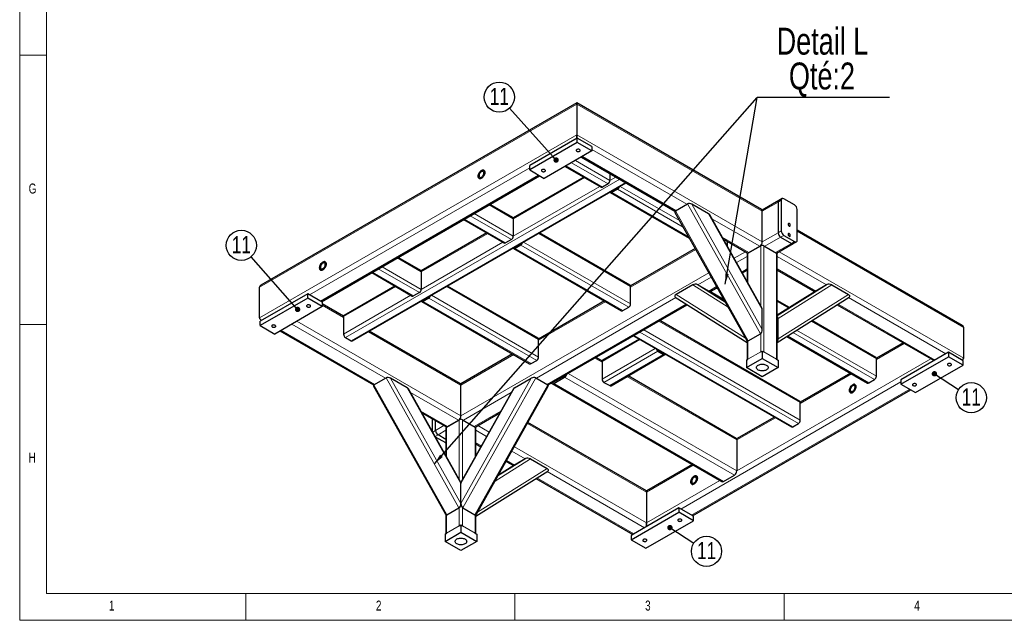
# Model space of a CAD drawing. Header units: millimetres. Extents: x 5 to 589, y 5 to 415.
# Tile 1 of 8: x 5 to 188, y 5 to 117. Entities that reach past the tile are written whole.
import ezdxf

# ---------------------------------------------------------------- set-up
doc = ezdxf.new("R2010")
doc.units = ezdxf.units.MM
doc.layers.add('NOTES', color=6, linetype='Continuous')
doc.layers.add('TRAIT-FINS', color=9, linetype='Continuous')
doc.layers.add('TRAIT-FORT', color=4, linetype='Continuous', lineweight=25)
doc.styles.add('SLDTEXTSTYLE0', font='TXT', dxfattribs={"width": 0.75})
doc.dimstyles.new('SLDDIMSTYLE2', dxfattribs={"dimtxt": 0.18, "dimasz": 1, "dimexe": 0, "dimexo": 0.0625, "dimgap": 0, "dimtad": 0, "dimtih": 1, "dimtoh": 1, "dimdec": 0, "dimrnd": 1e-09, "dimzin": 0, "dimdsep": 46, "dimtxsty": 'Standard', "dimblk1": 'DOT', "dimblk2": 'DOT', "dimsah": 1, "dimcen": 0.09, "dimadec": 0, "dimazin": 0, "dimtfac": 1, "dimtdec": 0, "dimtofl": 0, "dimtmove": 0, "dimatfit": 3, "dimldrblk": 'DOT', "dimfxl": 1, "dimfrac": 2, "dimtolj": 1, "dimtzin": 0, "dimarcsym": 0})
doc.dimstyles.new('SLDDIMSTYLE3', dxfattribs={"dimtxt": 0.18, "dimasz": 2, "dimexe": 0, "dimexo": 0.0625, "dimgap": 0, "dimtad": 0, "dimtih": 1, "dimtoh": 1, "dimdec": 0, "dimrnd": 1e-09, "dimzin": 0, "dimdsep": 46, "dimtxsty": 'Standard', "dimsah": 1, "dimcen": 0.09, "dimadec": 0, "dimazin": 0, "dimtfac": 2, "dimtdec": 0, "dimtofl": 0, "dimtmove": 0, "dimatfit": 3, "dimfxl": 1, "dimfrac": 2, "dimtolj": 1, "dimtzin": 0, "dimarcsym": 0})

# ---------------------------------------------------------------- blocks, each defined once
blk = doc.blocks.new('SW_NOTE_37')
at = {"layer": 'NOTES', "color": 0}
blk.add_line((24.57, 0), (0, 0), dxfattribs=at)
blk.add_line((24.57, 0), (0, 0), dxfattribs=at)
at = {"layer": 'NOTES', "color": 0, "char_height": 5, "attachment_point": 2, "style": 'SLDTEXTSTYLE0'}
for s, insert in [('Detail L', (12.12, 12.96)), ('Qté:2', (12.03, 6.49))]:
    blk.add_mtext(s, dxfattribs=dict(at, insert=insert))
blk = doc.blocks.new('SW_NOTE_38')
at = {"layer": 'NOTES', "color": 0}
blk.add_circle((-1.88, 2.08), 2.8, dxfattribs=at)
at = {"layer": 'NOTES', "color": 0, "insert": (-1.87, 3.8), "char_height": 3.175, "attachment_point": 2, "style": 'SLDTEXTSTYLE0'}
blk.add_mtext('11', dxfattribs=at)
blk = doc.blocks.new('_Dot')
at = {"color": 0, "linetype": 'ByBlock', "lineweight": -2}
blk.add_line((-0.5, 0), (-1, 0), dxfattribs=at)
at = {"color": 0, "linetype": 'ByBlock', "const_width": 0.5}
blk.add_lwpolyline([(-0.25, 0, 1), (0.25, 0, 1)], format="xyb", close=True, dxfattribs=at)
blk = doc.blocks.new('SW_NOTE_39')
at = {"layer": 'NOTES', "color": 0}
blk.add_circle((-1.85, 2.11), 2.8, dxfattribs=at)
at = {"layer": 'NOTES', "color": 0, "insert": (-1.84, 3.82), "char_height": 3.175, "attachment_point": 2, "style": 'SLDTEXTSTYLE0'}
blk.add_mtext('11', dxfattribs=at)
blk = doc.blocks.new('SW_NOTE_40')
at = {"layer": 'NOTES', "color": 0}
blk.add_circle((2.35, -1.53), 2.8, dxfattribs=at)
at = {"layer": 'NOTES', "color": 0, "insert": (2.36, 0.19), "char_height": 3.175, "attachment_point": 2, "style": 'SLDTEXTSTYLE0'}
blk.add_mtext('11', dxfattribs=at)
blk = doc.blocks.new('SW_NOTE_41')
at = {"layer": 'NOTES', "color": 0}
blk.add_circle((2.35, -1.53), 2.8, dxfattribs=at)
at = {"layer": 'NOTES', "color": 0, "insert": (2.36, 0.19), "char_height": 3.175, "attachment_point": 2, "style": 'SLDTEXTSTYLE0'}
blk.add_mtext('11', dxfattribs=at)

msp = doc.modelspace()

# ---------------------------------------------------------------- linework, layer by layer
at = {"lineweight": 18}
for p, q in [((5, 415), (5, 5)), ((10, 410), (10, 10)), ((5, 110), (10, 110)), ((10, 60), (5, 60)), ((10, 10), (584, 10)), ((47, 5), (47, 10)), ((97, 10), (97, 5)), ((147, 5), (147, 10)), ((5, 5), (589, 5))]:
    msp.add_line(p, q, dxfattribs=at)
at = {"layer": 'TRAIT-FINS', "lineweight": 18}
for p, q in [((108.462, 100.9309), (49.5365, 66.9139)), ((142.9335, 81.0309), (108.462, 100.9309)), ((108.462, 95.2151), (49.5365, 61.1981)), ((142.9335, 75.3152), (108.462, 95.2151)), ((128.9092, 82.3226), (111.2905, 92.4937)), ((107.5196, 90.0445), (114.2955, 86.1328)), ((108.2268, 90.4527), (114.6491, 86.7452)), ((126.9057, 81.166), (109.5228, 91.2009)), ((99.741, 89.0919), (58.8467, 65.4841)), ((106.4589, 89.4322), (113.2349, 85.5205)), ((101.3908, 87.7312), (60.8502, 64.3276)), ((116.4571, 86.9725), (65.5053, 57.5586)), ((117.5177, 86.3602), (66.566, 56.9463)), ((109.906, 87.2732), (96.6768, 79.6362)), ((115.7499, 87.3807), (114.6491, 86.7452)), ((112.7348, 85.6401), (96.6768, 76.37)), ((114.9724, 84.7217), (115.0027, 84.7042)), ((115.0026, 84.5), (129.2524, 76.2738)), ((116.0633, 85.1123), (128.2361, 78.0851)), ((116.5633, 85.6401), (127.5585, 79.2928)), ((142.5799, 58.2359), (129.0271, 82.3906)), ((129.8703, 82.312), (142.9335, 59.03)), ((142.9335, 81.0309), (145.8798, 82.7318)), ((146.469, 83.072), (145.8798, 82.7318)), ((89.3889, 80.5772), (96.6768, 76.37)), ((92.2178, 82.2103), (96.6768, 79.6362)), ((126.7879, 81.098), (140.3408, 56.9432)), ((142.9335, 62.7671), (132.9717, 80.5216)), ((87.6211, 79.5567), (95.2626, 75.1454)), ((88.6818, 80.169), (96.3232, 75.7577)), ((142.4621, 74.4987), (133.5791, 79.6267)), ((91.9337, 76.898), (79.5884, 69.7713)), ((101.4199, 76.898), (118.4793, 67.0499)), ((142.9335, 75.3152), (145.8798, 77.016)), ((146.469, 77.3562), (145.8798, 77.016)), ((180.3512, 59.4301), (149.4153, 77.2891)), ((94.7625, 75.265), (79.5884, 66.5051)), ((98.5911, 75.265), (118.4793, 63.7837)), ((140.4586, 73.3421), (135.4987, 76.2053)), ((143.4048, 74.4986), (146.3512, 76.1995)), ((145.4082, 73.342), (148.3546, 75.0429)), ((146.9404, 76.5397), (146.3512, 76.1995)), ((148.9439, 75.3831), (148.3546, 75.0429)), ((97.0001, 74.3465), (97.0304, 74.329)), ((97.0304, 74.1248), (117.065, 62.5591)), ((98.091, 74.7371), (118.1257, 63.1714)), ((118.4793, 66.9138), (130.5835, 73.9014)), ((137.695, 72.291), (139.7919, 73.5015)), ((140.2818, 73.24), (140.2818, 67.6806)), ((142.6387, 74.6006), (142.6387, 63.48)), ((143.228, 74.6006), (143.228, 54.8676)), ((145.5849, 73.24), (145.5849, 53.507)), ((180.3512, 53.7144), (146.0751, 73.5015)), ((75.1294, 72.3454), (79.5884, 69.7713)), ((138.1564, 71.4688), (140.1598, 72.6253)), ((154.8803, 67.3297), (145.7069, 72.6254)), ((70.5327, 69.6918), (78.1742, 65.2804)), ((71.5934, 70.3041), (79.2348, 65.8927)), ((72.3005, 70.7123), (79.5884, 66.5051)), ((86.9542, 42.999), (133.0059, 69.5841)), ((139.1367, 69.7215), (140.1598, 70.3121)), ((152.8769, 66.1732), (145.7069, 70.3123)), ((130.9865, 67.3297), (133.4673, 68.7618)), ((74.8452, 67.0331), (65.1517, 61.4372)), ((84.3315, 67.0331), (101.3908, 57.185)), ((136.588, 63.1999), (130.0254, 67.3191)), ((130.8687, 67.3977), (136.0615, 64.1383)), ((132.99, 66.1731), (134.4476, 67.0146)), ((135.9637, 64.3125), (133.1078, 66.1051)), ((133.2884, 66.12), (135.7454, 64.7016)), ((134.3491, 66.7323), (134.7291, 66.5129)), ((145.7069, 61.5658), (154.9982, 67.3978)), ((152.759, 66.1051), (145.7069, 61.6787)), ((155.8414, 67.3192), (145.8796, 61.0663)), ((77.6741, 65.4), (65.1517, 58.171)), ((79.9116, 64.4816), (79.942, 64.4641)), ((79.9419, 64.2599), (99.9766, 52.6941)), ((81.0026, 64.8722), (101.0373, 53.3064)), ((81.5026, 65.4), (101.3908, 53.9188)), ((100.9784, 50.0063), (126.9006, 64.9709)), ((101.3908, 57.0489), (113.854, 64.2437)), ((126.924, 65.5287), (139.8247, 57.4312)), ((145.7069, 64.2582), (147.8474, 63.0225)), ((145.8796, 57.3293), (158.9428, 65.5288)), ((177.0514, 54.5307), (158.9663, 64.971)), ((61.2037, 63.5802), (65.1517, 61.3011)), ((102.9818, 48.8498), (128.8203, 63.766)), ((175.0479, 53.3741), (157.0466, 63.766)), ((56.4899, 60.5857), (86.9542, 42.999)), ((123.743, 60.6095), (150.0044, 45.4491)), ((152.0223, 60.6124), (164.1466, 53.6132)), ((53.5435, 58.8848), (70.9264, 48.8498)), ((55.547, 60.0414), (72.9299, 50.0064)), ((69.777, 58.631), (86.9542, 48.7148)), ((120.2069, 58.5682), (149.6509, 41.5706)), ((120.9141, 58.9764), (150.0044, 42.1829)), ((149.3117, 58.911), (164.1466, 50.347)), ((120.2179, 57.1682), (113.1761, 53.103)), ((119.1463, 57.9559), (148.5902, 40.9583)), ((140.2818, 56.9175), (140.2818, 53.507)), ((142.6387, 58.278), (142.6387, 54.8676)), ((147.6178, 57.8478), (162.7324, 49.1223)), ((148.6341, 58.4857), (163.793, 49.7346)), ((123.0468, 55.5351), (113.1761, 49.8368)), ((123.5469, 55.0073), (113.5296, 49.2245)), ((164.1466, 53.4771), (169.3128, 56.4595)), ((86.9542, 48.7148), (96.7656, 54.3788)), ((113.1761, 52.9669), (111.8401, 53.7381)), ((124.6075, 54.395), (114.5903, 48.6122)), ((124.6378, 54.6166), (124.6075, 54.5991)), ((138.2194, 32.7939), (174.2633, 53.6016)), ((140.2818, 53.507), (142.6387, 54.8676)), ((143.228, 54.8676), (145.5849, 53.507)), ((86.6005, 25.9197), (73.0476, 50.0744)), ((73.8909, 49.9958), (86.954, 26.714)), ((86.954, 26.7139), (100.0171, 49.9959)), ((100.8604, 50.0744), (87.3075, 25.9197)), ((137.748, 31.9774), (106.2229, 50.1765)), ((138.2194, 32.7939), (106.8896, 50.8802)), ((138.2194, 38.5097), (117.8013, 50.2968)), ((150.0044, 45.313), (159.5213, 50.807)), ((70.8085, 48.7817), (84.3614, 24.627)), ((86.954, 30.4511), (76.9923, 48.2054)), ((96.9158, 48.2055), (86.954, 30.451)), ((89.5467, 24.6271), (103.0996, 48.7818)), ((104.2194, 49.2921), (104.179, 49.3155)), ((135.7446, 30.8208), (104.2194, 49.0199)), ((127.7896, 25.6843), (168.684, 49.2921)), ((129.7931, 24.5277), (170.3338, 47.9313)), ((77.5995, 47.3107), (86.4828, 42.1825)), ((87.4255, 42.1824), (96.3083, 47.3104)), ((79.5192, 43.8893), (84.4793, 41.0259)), ((86.6595, 42.2845), (86.6595, 31.1636)), ((87.2487, 42.2845), (87.2487, 31.1639)), ((89.429, 41.0259), (94.3886, 43.889)), ((138.2194, 38.5097), (145.3792, 42.6429)), ((81.7156, 39.9748), (82.2402, 40.2776)), ((82.2402, 40.2776), (83.8126, 41.1854)), ((82.7116, 39.4611), (84.1805, 40.3091)), ((84.3025, 40.9239), (84.3025, 35.3642)), ((89.6056, 40.9239), (89.6056, 35.3645)), ((89.7277, 40.3093), (91.7311, 39.1527)), ((90.0958, 41.1854), (92.1925, 39.975)), ((99.304, 41.5854), (121.4257, 28.8148)), ((82.177, 39.1525), (82.7116, 39.4611)), ((84.1258, 37.9644), (84.1805, 37.996)), ((89.7277, 37.9961), (90.7508, 37.4055)), ((96.8816, 37.268), (121.4257, 23.099)), ((99.862, 35.003), (93.2995, 30.8838)), ((93.826, 31.8221), (99.0188, 35.0816)), ((96.4202, 36.4457), (98.901, 35.0136)), ((90.0627, 25.115), (102.9634, 33.2126)), ((96.7796, 33.7889), (93.9237, 31.9963)), ((95.4399, 34.6985), (96.8976, 33.857)), ((121.4257, 28.8148), (130.1273, 33.8382)), ((101.0673, 31.4499), (119.0686, 21.0579)), ((102.987, 32.6548), (121.0721, 22.2145)), ((121.4257, 23.099), (135.0778, 30.9803)), ((86.6595, 25.9619), (86.6595, 22.5514)), ((87.2487, 25.9619), (87.2487, 22.5514)), ((84.3025, 24.6013), (84.3025, 21.1908)), ((89.6056, 24.6013), (89.6056, 21.1908)), ((84.3025, 21.1908), (86.6595, 22.5514)), ((87.2487, 22.5514), (89.6056, 21.1908))]:
    msp.add_line(p, q, dxfattribs=at)
at = {"layer": 'TRAIT-FORT', "lineweight": 25}
for p, q in [((108.462, 101.1564), (49.8127, 67.2988)), ((142.7954, 81.3362), (108.462, 101.1564)), ((108.462, 101.1564), (108.462, 100.9309)), ((108.462, 100.9309), (108.462, 101.1564)), ((108.462, 100.9309), (108.462, 95.2151)), ((108.462, 95.2151), (108.462, 94.5347)), ((108.462, 94.5347), (108.462, 95.2151)), ((108.5799, 94.6027), (99.741, 89.5002)), ((108.5799, 93.7862), (99.741, 88.6836)), ((108.5799, 93.7862), (108.5799, 94.6027)), ((111.2905, 93.0379), (108.5799, 94.6027)), ((111.2905, 92.2214), (108.5799, 93.7862)), ((111.2905, 92.2214), (102.4516, 87.1188)), ((111.2905, 93.0379), (111.2905, 92.2214)), ((109.3276, 91.0882), (126.7224, 81.0464)), ((99.741, 88.6836), (99.741, 89.5002)), ((99.741, 88.6836), (102.4516, 87.1188)), ((106.3125, 89.3477), (112.9849, 85.4958)), ((114.6491, 88.0162), (114.6491, 86.7452)), ((61.0454, 64.2149), (101.5861, 87.6185)), ((66.8159, 56.9216), (117.6641, 86.2756)), ((109.7595, 87.3578), (96.645, 79.787)), ((114.2955, 86.1328), (113.2349, 85.5205)), ((114.7527, 84.4753), (129.3927, 76.0238)), ((115.0026, 84.7042), (116.0633, 85.3165)), ((116.0633, 85.1123), (115.0026, 84.5)), ((126.7879, 81.098), (129.0271, 82.3906)), ((132.9717, 80.5216), (129.8703, 82.312)), ((146.0179, 83.037), (142.8911, 81.232)), ((145.8798, 82.7318), (145.8798, 77.016)), ((146.6071, 83.3772), (146.0179, 83.037)), ((146.469, 83.072), (146.469, 77.3562)), ((148.9439, 82.1876), (146.9404, 83.3442)), ((96.5732, 79.8651), (92.3643, 82.2949)), ((126.7061, 80.8119), (140.0521, 57.0259)), ((142.9335, 75.3152), (142.9335, 81.0309)), ((149.4153, 75.6553), (149.4153, 81.3711)), ((87.4747, 79.4722), (95.0126, 75.1206)), ((96.6768, 79.6362), (96.6768, 76.37)), ((142.8686, 63.0704), (133.1896, 80.3209)), ((91.7872, 76.9826), (79.5566, 69.9221)), ((118.3757, 67.2788), (101.5664, 76.9826)), ((180.075, 59.8151), (149.4153, 77.5146)), ((96.3232, 75.7577), (95.2626, 75.1454)), ((135.6858, 75.8719), (140.1253, 73.3091)), ((136.4516, 74.5072), (136.4516, 75.4299)), ((145.6029, 73.229), (148.6879, 75.0099)), ((146.3512, 76.1995), (148.3546, 75.0429)), ((146.9404, 76.5397), (148.9439, 75.3831)), ((148.6879, 75.0099), (149.2772, 75.3501)), ((96.7804, 74.1001), (116.8151, 62.5343)), ((97.0304, 74.329), (98.091, 74.9413)), ((98.091, 74.7371), (97.0304, 74.1248)), ((130.4879, 74.0718), (118.4707, 67.1344)), ((140.2818, 73.24), (142.6387, 74.6006)), ((140.4586, 73.3421), (142.4621, 74.4987)), ((143.228, 74.6006), (145.5849, 73.24)), ((79.4848, 70.0002), (75.2759, 72.4299)), ((140.1598, 73.0699), (140.1598, 67.8982)), ((145.7069, 53.4366), (145.7069, 73.0699)), ((70.3863, 69.6072), (77.9242, 65.2557)), ((79.5884, 69.7713), (79.5884, 66.5051)), ((139.2323, 69.5513), (140.1598, 70.0867)), ((145.7069, 70.0869), (152.6846, 66.0587)), ((49.5365, 61.1981), (49.5365, 66.9139)), ((74.6988, 67.1177), (65.2553, 61.6661)), ((79.2348, 65.8927), (78.1742, 65.2804)), ((101.2873, 57.4139), (84.478, 67.1177)), ((118.4793, 63.7837), (118.4793, 67.0499)), ((130.0254, 67.3191), (126.924, 65.5287)), ((133.1078, 66.1051), (130.8687, 67.3977)), ((135.9635, 64.3129), (133.1183, 66.0988)), ((133.1822, 66.0587), (134.5432, 66.8443)), ((152.7486, 66.0988), (145.7069, 61.6789)), ((154.9982, 67.3978), (152.759, 66.1051)), ((155.8414, 67.3192), (158.9428, 65.5288)), ((58.4931, 65.6883), (49.6543, 60.5857)), ((58.4931, 64.8717), (49.6543, 59.7692)), ((58.4931, 64.8717), (58.4931, 65.6883)), ((61.2037, 64.1235), (58.4931, 65.6883)), ((61.2037, 63.3069), (58.4931, 64.8717)), ((61.2037, 64.1235), (61.2037, 63.3069)), ((79.692, 64.2352), (99.7266, 52.6694)), ((79.9419, 64.464), (81.0026, 65.0764)), ((81.0026, 64.8722), (79.9419, 64.2599)), ((113.6587, 64.3565), (101.3823, 57.2694)), ((126.7774, 65.0482), (140.1598, 56.6483)), ((134.1037, 65.4803), (135.8857, 64.4515)), ((145.7069, 56.6483), (159.0894, 65.0483)), ((147.9878, 63.1106), (145.7069, 64.4273)), ((61.2037, 63.3069), (52.3649, 58.2044)), ((65.1603, 61.5216), (61.2037, 63.8057)), ((103.1652, 48.7302), (129.0073, 63.6485)), ((117.065, 62.5591), (118.1257, 63.1714)), ((142.9335, 59.03), (142.9335, 62.7671)), ((156.8595, 63.6486), (174.7349, 53.3294)), ((49.6543, 59.7692), (49.6543, 60.5857)), ((49.8127, 60.8131), (49.9305, 60.7451)), ((65.1517, 61.4372), (65.1517, 58.171)), ((149.9009, 45.678), (123.8895, 60.6941)), ((145.8796, 57.3293), (145.8796, 61.0663)), ((164.043, 53.8421), (152.1627, 60.7005)), ((49.6543, 59.7692), (52.3649, 58.2044)), ((53.3483, 58.7721), (70.743, 48.7303)), ((86.8161, 49.02), (69.9723, 58.7437)), ((180.3512, 53.7144), (180.3512, 59.4301)), ((65.5053, 57.5586), (66.566, 56.9463)), ((101.3908, 53.9188), (101.3908, 57.185)), ((120.0714, 57.2527), (113.2796, 53.3319)), ((118.9999, 57.8714), (148.3402, 40.9335)), ((140.1598, 56.9219), (140.1598, 53.4366)), ((140.3408, 56.9432), (142.5799, 58.2359)), ((147.4775, 57.7597), (162.4824, 49.0976)), ((123.5469, 55.2114), (124.6075, 54.5991)), ((123.5469, 55.0073), (124.6075, 54.395)), ((142.6387, 54.8676), (142.9334, 55.0377)), ((142.9334, 55.0377), (142.9334, 53.6768)), ((142.9334, 55.0377), (143.2281, 54.8676)), ((169.1175, 56.5722), (164.138, 53.6976)), ((96.5703, 54.4915), (86.9118, 48.9158)), ((99.9766, 52.6941), (101.0373, 53.3064)), ((113.1847, 53.1875), (112.0354, 53.8509)), ((113.1761, 53.103), (113.1761, 49.8368)), ((114.8403, 48.5874), (124.8575, 54.3702)), ((139.9871, 51.976), (142.9334, 53.6768)), ((139.9871, 53.3369), (140.2818, 53.507)), ((139.9871, 53.3369), (139.9871, 51.976)), ((142.9334, 53.6768), (145.8796, 51.976)), ((145.585, 53.507), (145.8796, 53.3369)), ((145.8796, 53.3369), (145.8796, 51.976)), ((164.1466, 50.347), (164.1466, 53.6132)), ((177.5228, 54.8028), (168.684, 49.7003)), ((168.684, 48.8837), (177.5228, 53.9863)), ((177.5228, 54.8028), (177.5228, 53.9863)), ((180.2334, 53.238), (177.5228, 54.8028)), ((180.2334, 52.4215), (177.5228, 53.9863)), ((180.2334, 52.4215), (180.2334, 53.238)), ((142.9334, 50.2751), (139.9871, 51.976)), ((145.8796, 51.976), (142.9334, 50.2751)), ((171.3945, 47.3189), (180.2334, 52.4215)), ((70.8085, 48.7817), (73.0476, 50.0744)), ((76.9923, 48.2054), (73.8909, 49.9958)), ((96.9158, 48.2055), (100.0171, 49.9959)), ((100.8604, 50.0744), (103.0996, 48.7818)), ((104.2194, 49.2921), (106.2229, 50.4487)), ((104.2194, 49.0199), (106.2229, 50.1765)), ((138.0813, 38.8149), (117.9967, 50.4095)), ((159.326, 50.9197), (149.9958, 45.5336)), ((162.7324, 49.1223), (163.793, 49.7346)), ((168.684, 49.7003), (168.684, 48.8837)), ((70.7267, 48.4957), (84.0727, 24.7097)), ((86.8892, 30.7542), (77.2102, 48.0047)), ((86.9542, 42.999), (86.9542, 48.7148)), ((96.6979, 48.0047), (87.0189, 30.7543)), ((89.8353, 24.7098), (103.1813, 48.4957)), ((103.8861, 48.9869), (135.4113, 30.7878)), ((113.5296, 49.2245), (114.5903, 48.6122)), ((129.9883, 24.415), (170.529, 47.8186)), ((168.684, 48.8837), (171.3945, 47.3189)), ((150.0044, 42.1829), (150.0044, 45.4491)), ((79.7063, 43.5559), (84.146, 40.9929)), ((81.6509, 40.0901), (81.6509, 42.4333)), ((82.2402, 40.2776), (82.2402, 42.0931)), ((84.3025, 40.9239), (86.6595, 42.2845)), ((84.4793, 41.0259), (86.4828, 42.1825)), ((87.2487, 42.2845), (89.6056, 40.9239)), ((89.6236, 40.9128), (94.2015, 43.5556)), ((145.1838, 42.7557), (138.1771, 38.7107)), ((84.1805, 40.7538), (84.1805, 35.5817)), ((89.7277, 35.582), (89.7277, 40.7538)), ((121.4257, 29.0403), (99.3996, 41.7557)), ((148.5902, 40.9583), (149.6509, 41.5706)), ((84.1258, 37.9644), (82.2294, 39.0592)), ((84.1805, 38.6131), (82.7116, 39.4611)), ((138.2194, 38.5097), (138.2194, 32.7939)), ((84.1805, 37.9365), (84.1258, 37.9644)), ((89.7277, 37.7707), (90.6552, 37.2352)), ((99.0188, 35.0816), (96.7796, 33.7889)), ((99.862, 35.003), (102.9634, 33.2126)), ((96.7692, 33.7826), (93.9239, 31.9967)), ((95.3444, 34.5283), (96.7053, 33.7426)), ((129.932, 33.9509), (121.4257, 29.0403)), ((89.7277, 24.3322), (103.11, 32.7321)), ((100.8802, 31.3325), (118.8734, 20.9452)), ((135.7446, 30.8208), (137.748, 31.9774)), ((86.954, 26.7139), (86.954, 30.451)), ((121.4257, 29.0403), (121.4257, 28.8148)), ((121.4257, 28.8148), (121.4257, 29.0403)), ((121.4257, 28.8148), (121.4257, 23.099)), ((84.3614, 24.627), (86.6005, 25.9197)), ((87.3075, 25.9197), (89.5467, 24.6271)), ((127.4361, 25.8884), (118.5972, 20.7858)), ((127.4361, 25.8884), (127.4361, 25.0718)), ((130.1466, 24.3236), (127.4361, 25.8884)), ((84.1805, 24.6056), (84.1805, 21.1204)), ((89.7277, 21.1204), (89.7277, 24.6058)), ((118.5972, 19.9693), (127.4361, 25.0718)), ((130.1466, 23.507), (127.4361, 25.0718)), ((130.1466, 23.507), (130.1466, 24.3236)), ((86.6594, 22.5514), (86.9541, 22.7216)), ((86.9541, 22.7216), (86.9541, 21.3607)), ((86.9541, 22.7216), (87.2488, 22.5514)), ((121.3078, 18.4045), (130.1466, 23.507)), ((121.4257, 23.099), (121.4257, 22.4186)), ((121.4257, 22.4186), (121.4257, 23.099)), ((84.0078, 19.6598), (86.9541, 21.3607)), ((84.0078, 21.0207), (84.3025, 21.1908)), ((84.0078, 21.0207), (84.0078, 19.6598)), ((86.9541, 21.3607), (89.9004, 19.6598)), ((89.6057, 21.1908), (89.9004, 21.0207)), ((89.9004, 21.0207), (89.9004, 19.6598)), ((118.5972, 20.7858), (118.5972, 19.9693)), ((86.9541, 17.959), (84.0078, 19.6598)), ((89.9004, 19.6598), (86.9541, 17.959)), ((118.5972, 19.9693), (121.3078, 18.4045))]:
    msp.add_line(p, q, dxfattribs=at)
at = {"layer": 'TRAIT-FORT', "lineweight": 25, "flags": 128}
for points in [[(108.4915, 92.4765), (108.4275, 92.4272), (108.3902, 92.3694), (108.3826, 92.308), (108.4053, 92.2478), (108.4565, 92.1937), (108.5319, 92.1501), (108.6256, 92.1206), (108.7299, 92.1075), (108.8364, 92.1119), (108.9364, 92.1334), (109.0218, 92.1704), (109.0858, 92.2197), (109.1231, 92.2774), (109.1307, 92.3389), (109.108, 92.3991), (109.0569, 92.4532), (108.9814, 92.4967), (108.8877, 92.5263), (108.7834, 92.5394), (108.6769, 92.535), (108.5769, 92.5134), (108.4915, 92.4765)], [(90.7844, 87.1534), (90.6707, 87.1), (90.5609, 87.0726), (90.4586, 87.0724), (90.3675, 87.0993), (90.2906, 87.1523), (90.2305, 87.2297), (90.1893, 87.3288), (90.1683, 87.4463), (90.1683, 87.5782), (90.1893, 87.7199), (90.2305, 87.8666), (90.2906, 88.0134), (90.3675, 88.1553), (90.4586, 88.2873), (90.5609, 88.4051), (90.6707, 88.5046), (90.7844, 88.5824), (90.898, 88.6358), (91.0079, 88.6631), (91.1101, 88.6634), (91.2012, 88.6365), (91.2781, 88.5835), (91.3382, 88.5061), (91.3795, 88.407), (91.4004, 88.2895), (91.4004, 88.1576), (91.3795, 88.0159), (91.3382, 87.8692), (91.2781, 87.7224), (91.2012, 87.5805), (91.1101, 87.4485), (91.0079, 87.3307), (90.898, 87.2312), (90.7844, 87.1534)], [(90.7844, 87.1534), (90.898, 87.2312), (91.0079, 87.3307), (91.1101, 87.4485), (91.2012, 87.5805), (91.2781, 87.7224), (91.3382, 87.8692), (91.3795, 88.0159), (91.4004, 88.1576), (91.4004, 88.2895), (91.3795, 88.407), (91.3382, 88.5061), (91.2781, 88.5835), (91.2012, 88.6365), (91.1101, 88.6634), (91.0079, 88.6631), (90.898, 88.6358), (90.7844, 88.5824), (90.6707, 88.5046), (90.5609, 88.4051), (90.4586, 88.2873), (90.3675, 88.1553), (90.2906, 88.0134), (90.2305, 87.8666), (90.1893, 87.7199), (90.1683, 87.5782), (90.1683, 87.4463), (90.1893, 87.3288), (90.2305, 87.2297), (90.2906, 87.1523), (90.3675, 87.0993), (90.4586, 87.0724), (90.5609, 87.0726), (90.6707, 87.1), (90.7844, 87.1534)], [(90.7844, 87.3576), (90.8794, 87.4243), (90.9699, 87.5118), (91.0518, 87.616), (91.1212, 87.732), (91.1748, 87.8543), (91.2102, 87.9772), (91.2257, 88.095), (91.2205, 88.2022), (91.1949, 88.2938), (91.1501, 88.3655), (91.0883, 88.4138), (91.0122, 88.4367), (90.9255, 88.433), (90.8321, 88.4028), (90.7366, 88.3477), (90.6432, 88.2701), (90.5565, 88.1736), (90.4804, 88.0629), (90.4186, 87.9431), (90.3738, 87.8198), (90.3482, 87.6987), (90.3431, 87.5855), (90.3585, 87.4855), (90.3939, 87.4034), (90.4475, 87.3431), (90.5169, 87.3072), (90.5988, 87.2976), (90.6894, 87.3146), (90.7844, 87.3576)], [(102.0097, 88.7346), (101.9457, 88.6853), (101.9084, 88.6276), (101.9008, 88.5661), (101.9235, 88.5059), (101.9746, 88.4518), (102.0501, 88.4083), (102.1438, 88.3787), (102.2481, 88.3656), (102.3546, 88.37), (102.4546, 88.3916), (102.54, 88.4285), (102.604, 88.4778), (102.6413, 88.5355), (102.6489, 88.597), (102.6262, 88.6572), (102.575, 88.7113), (102.4996, 88.7549), (102.4059, 88.7844), (102.3016, 88.7975), (102.1951, 88.7931), (102.0951, 88.7716), (102.0097, 88.7346)], [(147.9422, 78.2749), (148.0091, 78.2492), (148.0688, 78.252), (148.1148, 78.2831), (148.1421, 78.3392), (148.1477, 78.4141), (148.131, 78.4997), (148.0939, 78.5868), (148.0403, 78.6659), (147.9761, 78.7284), (147.9082, 78.7676), (147.844, 78.7792), (147.7904, 78.762), (147.7533, 78.7178), (147.7366, 78.6514), (147.7422, 78.57), (147.7695, 78.4825), (147.8155, 78.3983), (147.8752, 78.3265), (147.9422, 78.2749)], [(147.9422, 76.3697), (148.0091, 76.3439), (148.0688, 76.3467), (148.1148, 76.3779), (148.1421, 76.4339), (148.1477, 76.5088), (148.131, 76.5944), (148.0939, 76.6815), (148.0403, 76.7606), (147.9761, 76.8231), (147.9082, 76.8623), (147.844, 76.8739), (147.7904, 76.8567), (147.7533, 76.8125), (147.7366, 76.7461), (147.7422, 76.6648), (147.7695, 76.5772), (147.8155, 76.493), (147.8752, 76.4212), (147.9422, 76.3697)], [(61.3216, 70.1449), (61.2079, 70.0914), (61.0981, 70.0641), (60.9959, 70.0639), (60.9047, 70.0908), (60.8278, 70.1438), (60.7677, 70.2212), (60.7265, 70.3203), (60.7055, 70.4378), (60.7055, 70.5697), (60.7265, 70.7114), (60.7677, 70.8581), (60.8278, 71.0049), (60.9047, 71.1468), (60.9959, 71.2788), (61.0981, 71.3966), (61.2079, 71.4961), (61.3216, 71.5739), (61.4353, 71.6273), (61.5451, 71.6546), (61.6473, 71.6549), (61.7384, 71.628), (61.8153, 71.575), (61.8754, 71.4976), (61.9167, 71.3985), (61.9377, 71.281), (61.9377, 71.1491), (61.9167, 71.0074), (61.8754, 70.8607), (61.8153, 70.7139), (61.7384, 70.572), (61.6473, 70.44), (61.5451, 70.3222), (61.4353, 70.2227), (61.3216, 70.1449)], [(61.3216, 70.1449), (61.4353, 70.2227), (61.5451, 70.3222), (61.6473, 70.44), (61.7384, 70.572), (61.8153, 70.7139), (61.8754, 70.8607), (61.9167, 71.0074), (61.9377, 71.1491), (61.9377, 71.281), (61.9167, 71.3985), (61.8754, 71.4976), (61.8153, 71.575), (61.7384, 71.628), (61.6473, 71.6549), (61.5451, 71.6546), (61.4353, 71.6273), (61.3216, 71.5739), (61.2079, 71.4961), (61.0981, 71.3966), (60.9959, 71.2788), (60.9047, 71.1468), (60.8278, 71.0049), (60.7677, 70.8581), (60.7265, 70.7114), (60.7055, 70.5697), (60.7055, 70.4378), (60.7265, 70.3203), (60.7677, 70.2212), (60.8278, 70.1438), (60.9047, 70.0908), (60.9959, 70.0639), (61.0981, 70.0641), (61.2079, 70.0914), (61.3216, 70.1449)], [(61.3216, 70.3491), (61.4166, 70.4158), (61.5071, 70.5033), (61.589, 70.6075), (61.6584, 70.7235), (61.712, 70.8457), (61.7474, 70.9687), (61.7629, 71.0865), (61.7577, 71.1937), (61.7321, 71.2853), (61.6874, 71.3569), (61.6255, 71.4053), (61.5494, 71.4282), (61.4627, 71.4245), (61.3694, 71.3943), (61.2738, 71.3392), (61.1805, 71.2615), (61.0937, 71.1651), (61.0177, 71.0544), (60.9558, 70.9346), (60.911, 70.8113), (60.8855, 70.6902), (60.8803, 70.577), (60.8957, 70.477), (60.9311, 70.3949), (60.9847, 70.3346), (61.0541, 70.2987), (61.136, 70.2891), (61.2266, 70.3061), (61.3216, 70.3491)], [(58.4048, 63.5621), (58.3408, 63.5127), (58.3035, 63.455), (58.2959, 63.3935), (58.3186, 63.3333), (58.3697, 63.2792), (58.4452, 63.2357), (58.5389, 63.2061), (58.6432, 63.193), (58.7496, 63.1974), (58.8496, 63.219), (58.9351, 63.2559), (58.9991, 63.3052), (59.0364, 63.363), (59.044, 63.4244), (59.0213, 63.4846), (58.9701, 63.5387), (58.8947, 63.5823), (58.801, 63.6118), (58.6967, 63.6249), (58.5902, 63.6205), (58.4902, 63.599), (58.4048, 63.5621)], [(51.9229, 59.8202), (51.859, 59.7709), (51.8217, 59.7131), (51.8141, 59.6517), (51.8368, 59.5915), (51.8879, 59.5374), (51.9634, 59.4938), (52.0571, 59.4643), (52.1614, 59.4512), (52.2678, 59.4556), (52.3678, 59.4771), (52.4533, 59.514), (52.5172, 59.5634), (52.5545, 59.6211), (52.5622, 59.6826), (52.5395, 59.7428), (52.4883, 59.7968), (52.4128, 59.8404), (52.3192, 59.8699), (52.2149, 59.883), (52.1084, 59.8786), (52.0084, 59.8571), (51.9229, 59.8202)], [(141.85, 51.976), (141.8648, 52.0789), (141.9087, 52.179), (141.9806, 52.2736), (142.0785, 52.3601), (142.1996, 52.4361), (142.3408, 52.4995), (142.4982, 52.5487), (142.6674, 52.5822), (142.8439, 52.5992), (143.0228, 52.5992), (143.1993, 52.5822), (143.3685, 52.5487), (143.5259, 52.4995), (143.6671, 52.4361), (143.7883, 52.3601), (143.8861, 52.2736), (143.958, 52.179), (144.0019, 52.0789), (144.0167, 51.976), (144.0019, 51.873), (143.958, 51.7729), (143.8861, 51.6783), (143.7883, 51.5918), (143.6671, 51.5159), (143.5259, 51.4524), (143.3685, 51.4032), (143.1993, 51.3697), (143.0228, 51.3527), (142.8439, 51.3527), (142.6674, 51.3697), (142.4982, 51.4032), (142.3408, 51.4524), (142.1996, 51.5159), (142.0785, 51.5918), (141.9806, 51.6783), (141.9087, 51.7729), (141.8648, 51.873), (141.85, 51.976)], [(177.4344, 52.6766), (177.3704, 52.6273), (177.3331, 52.5696), (177.3255, 52.5081), (177.3482, 52.4479), (177.3994, 52.3938), (177.4748, 52.3502), (177.5685, 52.3207), (177.6728, 52.3076), (177.7793, 52.312), (177.8793, 52.3335), (177.9647, 52.3705), (178.0287, 52.4198), (178.066, 52.4775), (178.0736, 52.539), (178.0509, 52.5992), (177.9998, 52.6533), (177.9243, 52.6968), (177.8306, 52.7264), (177.7263, 52.7395), (177.6199, 52.7351), (177.5198, 52.7135), (177.4344, 52.6766)], [(159.7273, 47.3535), (159.6136, 47.3001), (159.5038, 47.2727), (159.4016, 47.2725), (159.3104, 47.2994), (159.2335, 47.3524), (159.1734, 47.4298), (159.1322, 47.5289), (159.1112, 47.6464), (159.1112, 47.7783), (159.1322, 47.92), (159.1734, 48.0667), (159.2335, 48.2135), (159.3104, 48.3554), (159.4016, 48.4874), (159.5038, 48.6052), (159.6136, 48.7047), (159.7273, 48.7825), (159.841, 48.8359), (159.9508, 48.8632), (160.053, 48.8635), (160.1441, 48.8366), (160.221, 48.7836), (160.2811, 48.7062), (160.3224, 48.6071), (160.3433, 48.4896), (160.3433, 48.3577), (160.3224, 48.216), (160.2811, 48.0693), (160.221, 47.9225), (160.1441, 47.7806), (160.053, 47.6486), (159.9508, 47.5308), (159.841, 47.4313), (159.7273, 47.3535)], [(159.7273, 47.3535), (159.841, 47.4313), (159.9508, 47.5308), (160.053, 47.6486), (160.1441, 47.7806), (160.221, 47.9225), (160.2811, 48.0693), (160.3224, 48.216), (160.3433, 48.3577), (160.3433, 48.4896), (160.3224, 48.6071), (160.2811, 48.7062), (160.221, 48.7836), (160.1441, 48.8366), (160.053, 48.8635), (159.9508, 48.8632), (159.841, 48.8359), (159.7273, 48.7825), (159.6136, 48.7047), (159.5038, 48.6052), (159.4016, 48.4874), (159.3104, 48.3554), (159.2335, 48.2135), (159.1734, 48.0667), (159.1322, 47.92), (159.1112, 47.7783), (159.1112, 47.6464), (159.1322, 47.5289), (159.1734, 47.4298), (159.2335, 47.3524), (159.3104, 47.2994), (159.4016, 47.2725), (159.5038, 47.2727), (159.6136, 47.3001), (159.7273, 47.3535)], [(159.7273, 47.5577), (159.8223, 47.6244), (159.9128, 47.712), (159.9947, 47.8161), (160.0641, 47.9321), (160.1177, 48.0544), (160.1531, 48.1773), (160.1686, 48.2951), (160.1634, 48.4023), (160.1378, 48.4939), (160.0931, 48.5656), (160.0312, 48.6139), (159.9551, 48.6368), (159.8684, 48.6331), (159.7751, 48.6029), (159.6795, 48.5478), (159.5862, 48.4702), (159.4994, 48.3737), (159.4233, 48.263), (159.3615, 48.1432), (159.3167, 48.0199), (159.2911, 47.8988), (159.286, 47.7856), (159.3014, 47.6856), (159.3368, 47.6035), (159.3904, 47.5432), (159.4598, 47.5073), (159.5417, 47.4977), (159.6323, 47.5147), (159.7273, 47.5577)], [(170.9526, 48.9347), (170.8886, 48.8854), (170.8513, 48.8277), (170.8437, 48.7662), (170.8664, 48.706), (170.9176, 48.6519), (170.993, 48.6084), (171.0867, 48.5788), (171.191, 48.5657), (171.2975, 48.5701), (171.3975, 48.5917), (171.4829, 48.6286), (171.5469, 48.6779), (171.5842, 48.7356), (171.5918, 48.7971), (171.5691, 48.8573), (171.518, 48.9114), (171.4425, 48.955), (171.3488, 48.9845), (171.2445, 48.9976), (171.138, 48.9932), (171.038, 48.9717), (170.9526, 48.9347)], [(130.2645, 30.345), (130.1508, 30.2916), (130.041, 30.2642), (129.9388, 30.264), (129.8477, 30.2909), (129.7707, 30.3439), (129.7106, 30.4213), (129.6694, 30.5204), (129.6484, 30.6379), (129.6484, 30.7698), (129.6694, 30.9115), (129.7106, 31.0582), (129.7707, 31.205), (129.8477, 31.3469), (129.9388, 31.4789), (130.041, 31.5967), (130.1508, 31.6962), (130.2645, 31.774), (130.3782, 31.8274), (130.488, 31.8547), (130.5902, 31.855), (130.6813, 31.8281), (130.7582, 31.7751), (130.8183, 31.6977), (130.8596, 31.5986), (130.8806, 31.4811), (130.8806, 31.3492), (130.8596, 31.2075), (130.8183, 31.0608), (130.7582, 30.914), (130.6813, 30.7721), (130.5902, 30.6401), (130.488, 30.5223), (130.3782, 30.4228), (130.2645, 30.345)], [(130.2645, 30.345), (130.3782, 30.4228), (130.488, 30.5223), (130.5902, 30.6401), (130.6813, 30.7721), (130.7582, 30.914), (130.8183, 31.0608), (130.8596, 31.2075), (130.8806, 31.3492), (130.8806, 31.4811), (130.8596, 31.5986), (130.8183, 31.6977), (130.7582, 31.7751), (130.6813, 31.8281), (130.5902, 31.855), (130.488, 31.8547), (130.3782, 31.8274), (130.2645, 31.774), (130.1508, 31.6962), (130.041, 31.5967), (129.9388, 31.4789), (129.8477, 31.3469), (129.7707, 31.205), (129.7106, 31.0582), (129.6694, 30.9115), (129.6484, 30.7698), (129.6484, 30.6379), (129.6694, 30.5204), (129.7106, 30.4213), (129.7707, 30.3439), (129.8477, 30.2909), (129.9388, 30.264), (130.041, 30.2642), (130.1508, 30.2916), (130.2645, 30.345)], [(130.2645, 30.5492), (130.3595, 30.6159), (130.4501, 30.7034), (130.5319, 30.8076), (130.6013, 30.9236), (130.6549, 31.0459), (130.6903, 31.1688), (130.7058, 31.2866), (130.7006, 31.3938), (130.675, 31.4854), (130.6303, 31.5571), (130.5684, 31.6054), (130.4923, 31.6283), (130.4056, 31.6246), (130.3123, 31.5944), (130.2167, 31.5393), (130.1234, 31.4617), (130.0366, 31.3652), (129.9606, 31.2545), (129.8987, 31.1347), (129.8539, 31.0114), (129.8284, 30.8903), (129.8232, 30.7771), (129.8387, 30.6771), (129.874, 30.595), (129.9277, 30.5347), (129.997, 30.4988), (130.0789, 30.4892), (130.1695, 30.5062), (130.2645, 30.5492)], [(127.3477, 23.7622), (127.2837, 23.7128), (127.2464, 23.6551), (127.2388, 23.5936), (127.2615, 23.5334), (127.3126, 23.4793), (127.3881, 23.4358), (127.4818, 23.4062), (127.5861, 23.3932), (127.6925, 23.3975), (127.7926, 23.4191), (127.878, 23.456), (127.942, 23.5053), (127.9793, 23.5631), (127.9869, 23.6245), (127.9642, 23.6847), (127.913, 23.7388), (127.8376, 23.7824), (127.7439, 23.8119), (127.6396, 23.825), (127.5331, 23.8206), (127.4331, 23.7991), (127.3477, 23.7622)], [(88.0374, 19.6598), (88.0226, 19.5569), (87.9787, 19.4567), (87.9068, 19.3622), (87.809, 19.2757), (87.6878, 19.1997), (87.5466, 19.1363), (87.3892, 19.0871), (87.22, 19.0536), (87.0435, 19.0366), (86.8646, 19.0366), (86.6881, 19.0536), (86.5189, 19.0871), (86.3616, 19.1363), (86.2204, 19.1997), (86.0992, 19.2757), (86.0013, 19.3622), (85.9294, 19.4567), (85.8855, 19.5569), (85.8707, 19.6598), (85.8855, 19.7628), (85.9294, 19.8629), (86.0013, 19.9575), (86.0992, 20.0439), (86.2204, 20.1199), (86.3616, 20.1834), (86.5189, 20.2325), (86.6881, 20.2661), (86.8646, 20.2831), (87.0435, 20.2831), (87.22, 20.2661), (87.3892, 20.2325), (87.5466, 20.1834), (87.6878, 20.1199), (87.809, 20.0439), (87.9068, 19.9575), (87.9787, 19.8629), (88.0226, 19.7628), (88.0374, 19.6598)], [(120.8659, 20.0203), (120.8019, 19.971), (120.7646, 19.9132), (120.757, 19.8518), (120.7797, 19.7916), (120.8308, 19.7375), (120.9063, 19.6939), (121, 19.6644), (121.1043, 19.6513), (121.2107, 19.6557), (121.3107, 19.6772), (121.3962, 19.7141), (121.4602, 19.7635), (121.4975, 19.8212), (121.5051, 19.8827), (121.4824, 19.9429), (121.4312, 19.9969), (121.3558, 20.0405), (121.2621, 20.07), (121.1578, 20.0831), (121.0513, 20.0787), (120.9513, 20.0572), (120.8659, 20.0203)]]:
    msp.add_lwpolyline(points, dxfattribs=at)
at = {"layer": 'TRAIT-FORT', "lineweight": 25}
for centre, radius, start, end in [((113.8815, 86.7801), 0.7684, 302.605478, 357.394522), ((113.0884, 85.725), 0.2515, 245.692881, 305.617577), ((114.8648, 84.666), 0.2157, 211.455849, 309.708513), ((114.9251, 84.8184), 0.138, 261.053093, 304.161456), ((115.6457, 85.7629), 0.773, 302.696154, 343.029017), ((115.882, 85.6105), 0.3454, 301.660754, 324.241133), ((146.2064, 82.7678), 0.3287, 125.013333, 186.298848), ((146.7564, 83.1186), 0.2911, 50.796715, 189.214037), ((142.6164, 81.0713), 0.3197, 352.74417, 55.943649), ((148.3918, 81.3245), 1.0245, 2.605478, 57.394522), ((96.4318, 79.6632), 0.2465, 353.701153, 54.986667), ((146.9032, 77.0626), 1.0245, 182.605478, 237.394522), ((147.4925, 77.4027), 1.0245, 182.605478, 237.394522), ((95.1161, 75.3498), 0.2515, 245.692881, 305.617577), ((95.9092, 76.405), 0.7684, 302.605478, 357.394522), ((97.6734, 75.3877), 0.773, 302.696154, 343.029017), ((97.9097, 75.2353), 0.3454, 301.660754, 324.241133), ((141.91, 75.3617), 1.0245, 302.605478, 357.394522), ((148.5499, 75.3155), 0.3353, 234.382423, 294.307119), ((149.1279, 75.6087), 0.2911, 230.796715, 9.214037), ((96.8926, 74.2908), 0.2157, 211.455849, 309.708513), ((96.9528, 74.4432), 0.138, 261.053093, 304.161456), ((140.2633, 73.6147), 0.3353, 245.692881, 305.617577), ((140.3683, 73.0491), 0.2096, 114.374658, 174.305201), ((142.9334, 74.032), 0.6404, 62.609672, 117.390328), ((145.4984, 73.0491), 0.2096, 5.694799, 65.625342), ((144.7659, 73.7132), 1.1269, 326.480487, 341.967677), ((79.3434, 69.7983), 0.2465, 353.701152, 54.986667), ((78.8208, 66.54), 0.7684, 302.605478, 357.394522), ((118.2414, 67.0802), 0.2398, 352.744171, 55.943649), ((78.0277, 65.4849), 0.2515, 245.692881, 305.617577), ((79.8041, 64.4258), 0.2157, 211.455849, 309.708513), ((79.8644, 64.5783), 0.138, 261.053093, 304.161456), ((80.585, 65.5228), 0.773, 302.696154, 343.029017), ((80.8213, 65.3703), 0.3454, 301.660754, 324.241133), ((116.9186, 62.7635), 0.2515, 245.692881, 305.617577), ((117.7116, 63.8187), 0.7684, 302.605478, 357.394522), ((65.3967, 61.4642), 0.2465, 125.013333, 186.298848), ((65.9193, 58.2059), 0.7684, 182.605478, 237.394522), ((66.7124, 57.1508), 0.2515, 234.382423, 294.307119), ((101.153, 57.2153), 0.2398, 352.74417, 55.943649), ((123.9644, 55.6578), 0.773, 196.970983, 237.303846), ((123.7281, 55.5054), 0.3454, 215.758867, 238.339246), ((100.6232, 53.9537), 0.7684, 302.605478, 357.394522), ((113.4211, 53.13), 0.2465, 125.013333, 186.298847), ((124.685, 54.7133), 0.138, 235.838544, 278.946907), ((124.7453, 54.5609), 0.2157, 230.291487, 328.544151), ((163.9087, 53.6435), 0.2398, 352.74417, 55.943649), ((99.8302, 52.8986), 0.2515, 245.692881, 305.617577), ((105.6661, 51.0439), 1.0307, 302.696154, 343.029017), ((105.9811, 50.8407), 0.4605, 301.660754, 324.241133), ((113.9437, 49.8718), 0.7684, 182.605478, 237.394522), ((163.379, 50.382), 0.7684, 302.605478, 357.394522), ((86.6371, 48.7552), 0.3197, 352.74417, 55.943649), ((104.0357, 49.2412), 0.2876, 211.455849, 309.708513), ((104.116, 49.4444), 0.1841, 261.053093, 304.161456), ((114.7367, 48.8166), 0.2515, 234.382423, 294.307119), ((162.5859, 49.3268), 0.2515, 245.692881, 305.617577), ((149.7666, 45.4794), 0.2398, 352.74417, 55.943649), ((85.9307, 43.0456), 1.0245, 302.605478, 357.394522), ((86.9541, 41.7159), 0.6404, 62.609672, 117.390328), ((149.2368, 42.2179), 0.7684, 302.605478, 357.394522), ((83.2636, 40.3242), 1.0245, 182.605478, 237.394522), ((84.284, 41.2985), 0.3353, 245.692881, 305.617577), ((84.389, 40.733), 0.2096, 114.374658, 174.305201), ((89.5191, 40.733), 0.2096, 5.694799, 65.625342), ((88.7866, 41.397), 1.1269, 326.480479, 341.967677), ((148.4438, 41.1627), 0.2515, 245.692881, 305.617577), ((137.8928, 38.5457), 0.3287, 353.701152, 54.986667), ((137.196, 32.8405), 1.0245, 302.605478, 357.394522), ((135.5493, 31.0934), 0.3353, 245.692881, 305.617577)]:
    msp.add_arc(centre, radius, start, end, dxfattribs=at)
for centre, major_axis, ratio, start_param, end_param in [((129.5167, 82.1079), (0.5987, -0.1525), 0.52371656, 1.07811705, 2.64891337), ((127.2776, 80.8153), (0.5987, -0.1525), 0.52371656, 2.64891337, 3.60408582), ((132.6181, 80.3175), (0.5987, -0.1525), 0.52371656, 0.46249316, 1.07811705), ((50.4793, 66.9139), (0.9428, 0), 0.57738155, 2.35611323, 3.14159265), ((50.4793, 66.9139), (0.9428, 0), 0.57738155, 2.35611323, 3.14159265), ((130.379, 67.115), (0.5987, 0.1525), 0.52371656, 0.49267928, 2.06347561), ((132.6181, 65.8224), (0.5987, 0.1525), 0.52371656, 0.46249316, 0.49267928), ((153.2487, 65.8224), (0.5987, -0.1525), 0.52371656, 2.64891337, 2.67909949), ((155.4879, 67.1151), (0.5987, -0.1525), 0.52371656, 1.07811705, 2.64891337), ((127.2776, 65.3246), (0.5987, 0.1525), 0.52371656, 2.06347561, 3.60408582), ((158.5893, 65.3247), (0.5987, -0.1525), 0.52371656, 5.82069214, 7.36130236), ((142.5799, 62.563), (0.1577, 0.6191), 0.51104566, 5.17488214, 5.79050603), ((50.4793, 61.1981), (0.9428, 0), 0.57738155, 3.14159265, 4.10472232), ((50.4793, 61.1981), (0.9428, 0), 0.57738155, 3.14159265, 4.10472232), ((145.5261, 60.8622), (0.1577, 0.6191), 0.51104566, 5.17488214, 6.20873579), ((142.5799, 58.8259), (0.1577, 0.6191), 0.51104566, 3.60408582, 5.17488214), ((179.4084, 59.4301), (0.9428, 0), 0.57738155, 0, 0.78547943), ((179.4084, 59.4301), (0.9428, 0), 0.57738155, 0, 0.78547943), ((140.3408, 57.1251), (-0.1577, 0.6191), 0.51104566, 1.48603661, 2.14176884), ((140.3408, 57.5333), (0.1577, 0.6191), 0.51104566, 2.64891337, 3.60408582), ((145.5261, 57.1252), (0.1577, 0.6191), 0.51104566, 4.1410285, 5.17488214), ((175.4015, 53.7144), (0.9428, 0), 0.57738155, 3.92707208, 4.10472232), ((175.4015, 53.7144), (0.9428, 0), 0.57738155, 3.92707208, 4.10472232), ((179.4084, 53.7144), (0.9428, 0), 0.57738155, 5.49770588, 6.28318531), ((179.4084, 53.7144), (0.9428, 0), 0.57738155, 5.49775348, 6.28318531), ((73.5373, 49.7917), (0.5987, -0.1525), 0.52371656, 1.07811705, 2.64891337), ((100.3707, 49.7918), (0.5987, 0.1525), 0.52371656, 0.49267928, 2.06347561), ((71.2982, 48.499), (0.5987, -0.1525), 0.52371656, 2.64891337, 3.60408582), ((76.6387, 48.0013), (0.5987, -0.1525), 0.52371656, 0.46249316, 1.07811705), ((97.2693, 48.0014), (0.5987, 0.1525), 0.52371656, 2.06347561, 2.67909949), ((102.6099, 48.4991), (0.5987, 0.1525), 0.52371656, 5.82069214, 6.77586459), ((99.5085, 34.7989), (0.5987, -0.1525), 0.52371656, 1.07811705, 2.64891337), ((97.2693, 33.5062), (0.5987, -0.1525), 0.52371656, 2.64891337, 2.67909949), ((102.6099, 33.0085), (0.5987, -0.1525), 0.52371656, 5.82069214, 7.36130236), ((86.6005, 30.2468), (0.1577, 0.6191), 0.51104566, 5.17488214, 5.79050603), ((87.3075, 30.2469), (-0.1577, 0.6191), 0.51104566, 0.49267928, 1.10830316), ((86.6005, 26.5097), (0.1577, 0.6191), 0.51104566, 3.60408582, 5.17488214), ((87.3075, 26.5098), (-0.1577, 0.6191), 0.51104566, 1.10830316, 2.67909949), ((84.3614, 25.2171), (0.1577, 0.6191), 0.51104566, 2.64891337, 3.60408582), ((89.5467, 25.2171), (-0.1577, 0.6191), 0.51104566, 2.67909949, 3.63427193), ((89.5467, 24.8089), (0.1577, 0.6191), 0.51104566, 4.14141646, 4.7971487)]:
    msp.add_ellipse(centre, major_axis=major_axis, ratio=ratio, start_param=start_param, end_param=end_param, dxfattribs=at)

# ---------------------------------------------------------------- block references
at = {"layer": 'NOTES'}
for name, p in [('SW_NOTE_37', (141.9924, 102.1638)), ('SW_NOTE_38', (95.9675, 100.144)), ('SW_NOTE_39', (48.0154, 72.5722)), ('SW_NOTE_41', (179.4073, 47.9028)), ('SW_NOTE_40', (130.2251, 19.3496))]:
    msp.add_blockref(name, p, dxfattribs=at)

# ---------------------------------------------------------------- texts
at = {"layer": 'NOTES', "char_height": 1.8521, "attachment_point": 1, "style": 'SLDTEXTSTYLE0'}
for s, insert in [('G', (6.6667, 86.168)), ('H', (6.6667, 36.168)), ('1', (21.5833, 8.668)), ('2', (71.1667, 8.668)), ('3', (121.1667, 8.668)), ('4', (171.1667, 8.668))]:
    msp.add_mtext(s, dxfattribs=dict(at, insert=insert))

# ---------------------------------------------------------------- leaders
at = {"layer": 'NOTES'}
for points, dimstyle in [([(82.0256, 34.0733), (141.9924, 102.1638)], 'SLDDIMSTYLE3'), ([(136.0385, 67.4541), (141.9924, 102.1638)], 'SLDDIMSTYLE3'), ([(104.6453, 90.5308), (95.9675, 100.144)], 'SLDDIMSTYLE2'), ([(56.6235, 62.7792), (48.0154, 72.5722)], 'SLDDIMSTYLE2'), ([(174.9117, 50.8169), (179.4073, 47.9028)], 'SLDDIMSTYLE2'), ([(125.7784, 22.2326), (130.2251, 19.3496)], 'SLDDIMSTYLE2')]:
    msp.add_leader(points, dimstyle=dimstyle, dxfattribs=at)

doc.saveas('drawing.dxf')
